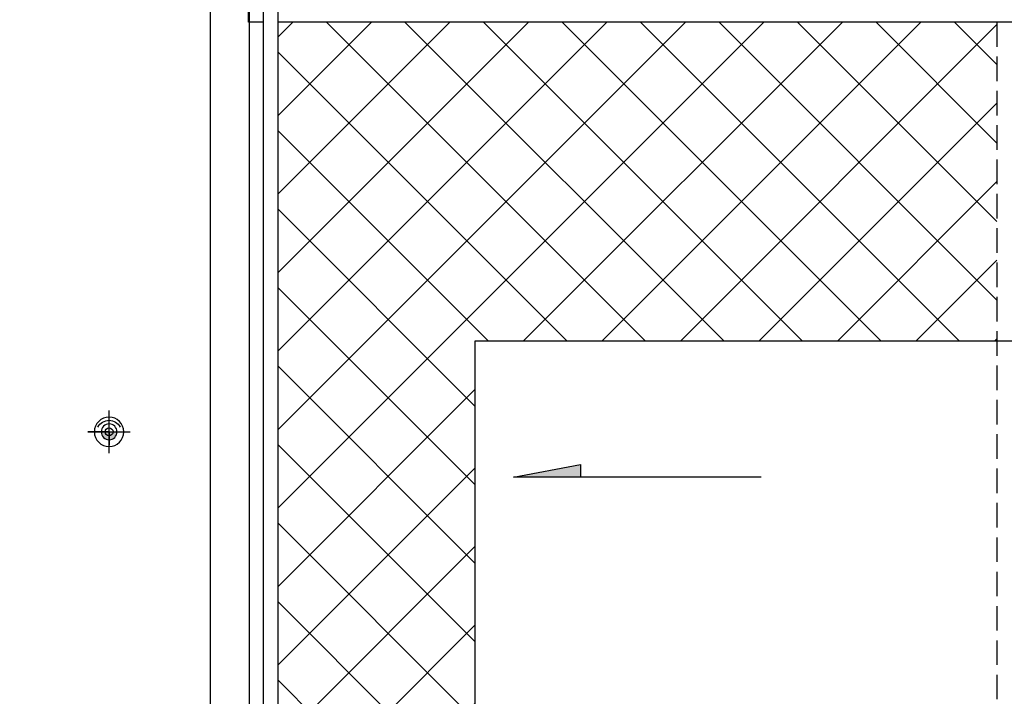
# Model space of a CAD drawing. Extents: x -424536 to -66822, y 139826 to 492209.
# Tile 80 of 91: x -103755 to -93722, y 247759 to 254654. Entities that reach past the tile are written whole.
import ezdxf

# ---------------------------------------------------------------- set-up
doc = ezdxf.new("R2010")
doc.units = 0
doc.header["$LTSCALE"] = 1000
doc.header["$MEASUREMENT"] = 0
doc.linetypes.add('DASH', pattern=[0.35, 0.25, -0.1])
for name, color, linetype in [('A乔木图例', 94, 'Continuous'), ('FG', 252, 'Continuous'), ('PUB_DIM', 3, 'Continuous'), ('体育设施', 7, 'Continuous'), ('灯', 3, 'Continuous')]:
    doc.layers.add(name, color=color, linetype=linetype)
doc.styles.add('DIM_FONT', font='SIMPLEX', dxfattribs={"width": 0.7, "bigfont": 'GBCBIG'})
doc.dimstyles.new('DIMN300', dxfattribs={"dimscale": 3, "dimtxt": 300, "dimasz": 100, "dimexe": 250, "dimexo": 300, "dimgap": 150, "dimtad": 1, "dimdec": 0, "dimzin": 0, "dimdsep": 46, "dimtxsty": 'DIM_FONT', "dimblk": 'ARCHTICK', "dimcen": 0.09, "dimclrt": 7, "dimazin": 2, "dimtfac": 1, "dimtdec": 0, "dimtix": 1, "dimtmove": 2, "dimatfit": 3, "dimldrblk": 'ARCHTICK', "dimfxl": 1, "dimtolj": 1, "dimtzin": 0, "dimarcsym": 0})

# ---------------------------------------------------------------- blocks, each defined once
blk = doc.blocks.new('A$C63707C13')
at = {"layer": '灯'}
h = blk.add_hatch(color=256, dxfattribs=at)
h.paths.add_polyline_path([(453, 453), (622, 453, 0.414214), (453, 622)])
h.paths.add_polyline_path([(453, 284, 0.414214), (622, 453), (453, 453)])
for p, q in [((453, 453), (453, 906)), ((453, 906), (453, 0)), ((906, 453), (0, 453)), ((453, 453), (736, 453))]:
    blk.add_line(p, q, dxfattribs=at)
for radius in [315, 169]:
    blk.add_circle((453, 453), radius, dxfattribs=at)
for start, end in [(116.8318, 180), (180, 243.1682)]:
    blk.add_arc((473, 453), 266, start, end, dxfattribs=at)
blk = doc.blocks.new('_ArchTick')
at = {"color": 0, "linetype": 'ByBlock', "const_width": 0.4}
blk.add_lwpolyline([(-0.5, -0.5), (0.5, 0.5)], dxfattribs=at)
blk = doc.blocks.new('*D91')
at = {"layer": 'Defpoints', "color": 0}
for p in [(-84779, 269704), (-82294, 269704), (-84779, 268704), (-221159, 241904), (-218074, 241904), (-218074, 237804)]:
    blk.add_point(p, dxfattribs=at)
at = {"layer": 'PUB_DIM', "color": 0, "lineweight": -2}
for p, q in [((-82294, 269704), (-82294, 269904)), ((-84179, 269704), (-81794, 269704)), ((-82294, 268704), (-82294, 269704)), ((-84179, 268704), (-81794, 268704)), ((-82294, 268704), (-82294, 268504)), ((-218974, 241904), (-221909, 241904)), ((-221159, 237804), (-221159, 241904)), ((-218974, 237804), (-221909, 237804))]:
    blk.add_line(p, q, dxfattribs=at)
for p, xscale, yscale, zscale, rotation in [((-82294, 269704), 200, 200, 200, 270), ((-82294, 268704), 200, 200, 200, 90), ((-221159, 241904), 300, 300, 300, 90), ((-221159, 237804), 300, 300, 300, 270)]:
    blk.add_blockref('_ArchTick', p, dxfattribs=dict(at, xscale=xscale, yscale=yscale, zscale=zscale, rotation=rotation))
at = {"layer": 'PUB_DIM', "color": 7, "attachment_point": 5, "rotation": 90, "style": 'DIM_FONT'}
for s, insert, char_height in [('\\A1;1000', (-82894, 269204), 600), ('\\A1;4100', (-222059, 239854), 900)]:
    blk.add_mtext(s, dxfattribs=dict(at, insert=insert, char_height=char_height))

msp = doc.modelspace()

# ---------------------------------------------------------------- hatches: boundary and pattern name
at = {"layer": 'FG'}
h = msp.add_hatch(dxfattribs=at)
h.set_pattern_fill('多孔材料', color=256, scale=200, style=0)
h.set_pattern_definition([(45, (400, 0), (-400.0004, 400.0004), []), (135, (400, 0), (-400.0004, -400.0004), [])])
h.paths.add_polyline_path([(-101121.5, 254629.4), (-101121.5, 240804.4), (-99112, 240804.4), (-99112, 251381.1), (-93796.5, 251381.1), (-93796.5, 254629.4)])
at = {"layer": 'PUB_DIM'}
msp.add_hatch(color=256, dxfattribs=at).paths.add_polyline_path([(-98040.4, 249991.9), (-98040.4, 250120.8), (-98721.3, 249991.9)])

# ---------------------------------------------------------------- linework, layer by layer
at = {"color": 3}
for p, q in [((-101811.5, 240504.4), (-101811.5, 269448.5)), ((-101411.5, 240504.4), (-101411.5, 269448.5))]:
    msp.add_line(p, q, dxfattribs=at)
msp.add_circle((-102843.5, 250454.7), 40)
at = {"layer": 'A乔木图例'}
for p, q in [((-101811.5, 239304.4), (-101811.5, 251381.1)), ((-99112, 251381.1), (-86171.5, 251381.1)), ((-99112, 239304.4), (-99112, 251381.1))]:
    msp.add_line(p, q, dxfattribs=at)
at = {"layer": 'PUB_DIM'}
for p, q in [((-98721.3, 249991.9), (-98040.4, 250120.8)), ((-98040.4, 250120.8), (-98040.4, 249991.9)), ((-96200.2, 249991.9), (-98721.3, 249991.9))]:
    msp.add_line(p, q, dxfattribs=at)
at = {"layer": '体育设施'}
for p, q in [((-101271.5, 240654.4), (-101271.5, 268754.4)), ((-101121.5, 240804.4), (-101121.5, 268604.4)), ((-101421.5, 254629.4), (-101421.5, 254779.4)), ((-101271.5, 254629.4), (-101421.5, 254629.4)), ((-86321.5, 254629.4), (-101121.5, 254629.4))]:
    msp.add_line(p, q, dxfattribs=at)
at = {"layer": '体育设施', "linetype": 'DASH'}
msp.add_line((-93796.5, 254629.4), (-93796.5, 240804.4), dxfattribs=at)

# ---------------------------------------------------------------- block references
at = {"layer": '灯', "xscale": -0.4767023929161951, "yscale": 0.4767023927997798, "zscale": 0.4767023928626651, "rotation": 90}
msp.add_blockref('A$C63707C13', (-102627.7, 250670.6), dxfattribs=at)

# ---------------------------------------------------------------- dimensions: what is measured, and where the dimension line sits
at = {"layer": 'PUB_DIM'}
dim = msp.add_aligned_dim(p1=(-218074.5, 237804.4), p2=(-218074.5, 241904.4), distance=3084.2, dimstyle='DIMN300', dxfattribs=at)
dim.commit()
dim.dimension.update_dxf_attribs({"geometry": '*D91', "text_midpoint": (-222058.7, 239854.4)})

doc.saveas('drawing.dxf')
